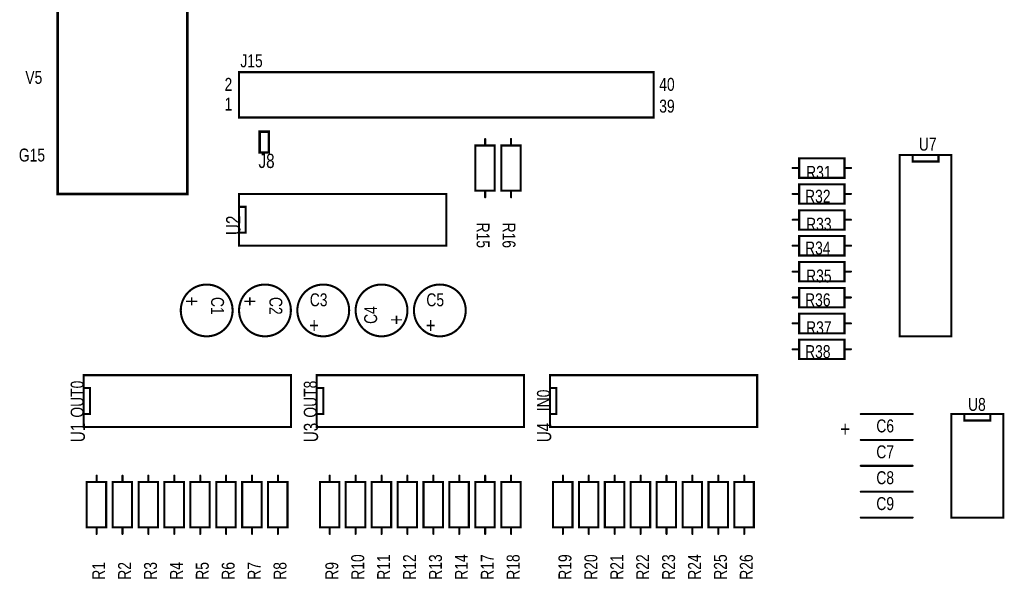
# Model space of a CAD drawing. Extents: x 0.22 to 7.34, y 0.24 to 4.63.
# Tile 1 of 4: x 0.25 to 4.05, y 0.24 to 2.39. Entities that reach past the tile are written whole.
import ezdxf

# ---------------------------------------------------------------- set-up
doc = ezdxf.new("R2010")
doc.units = 0

msp = doc.modelspace()

# ---------------------------------------------------------------- linework, layer by layer
at = {"layer": 'SST'}
for points, const_width in [([(0.896, 3.521), (0.896, 1.721), (0.396, 1.721), (0.396, 3.521), (0.896, 3.521)], 0.01), ([(1.096, 2.191), (1.096, 2.016), (2.696, 2.016), (2.696, 2.191), (1.096, 2.191)], 0.008), ([(1.176, 1.961), (1.211, 1.961), (1.211, 1.881), (1.176, 1.881), (1.176, 1.961)], 0.01), ([(2.008, 1.908), (2.083, 1.908), (2.083, 1.908), (2.083, 1.733), (2.008, 1.733), (2.008, 1.908)], 0.008), ([(2.108, 1.908), (2.183, 1.908), (2.183, 1.908), (2.183, 1.733), (2.108, 1.733), (2.108, 1.908)], 0.008), ([(3.433, 1.858), (3.433, 1.783), (3.433, 1.783), (3.258, 1.783), (3.258, 1.858), (3.433, 1.858)], 0.008), ([(3.258, 1.683), (3.258, 1.758), (3.258, 1.758), (3.433, 1.758), (3.433, 1.683), (3.258, 1.683)], 0.008), ([(1.896, 1.521), (1.096, 1.521), (1.096, 1.721), (1.896, 1.721), (1.896, 1.521)], 0.008), ([(3.433, 1.658), (3.433, 1.583), (3.433, 1.583), (3.258, 1.583), (3.258, 1.658), (3.433, 1.658)], 0.008), ([(3.258, 1.483), (3.258, 1.558), (3.258, 1.558), (3.433, 1.558), (3.433, 1.483), (3.258, 1.483)], 0.008), ([(3.433, 1.458), (3.433, 1.383), (3.433, 1.383), (3.258, 1.383), (3.258, 1.458), (3.433, 1.458)], 0.008), ([(3.258, 1.283), (3.258, 1.358), (3.258, 1.358), (3.433, 1.358), (3.433, 1.283), (3.258, 1.283)], 0.008), ([(3.433, 1.258), (3.433, 1.183), (3.433, 1.183), (3.258, 1.183), (3.258, 1.258), (3.433, 1.258)], 0.008), ([(3.258, 1.083), (3.258, 1.158), (3.258, 1.158), (3.433, 1.158), (3.433, 1.083), (3.258, 1.083)], 0.008), ([(1.296, 0.821), (0.496, 0.821), (0.496, 1.021), (1.296, 1.021), (1.296, 0.821)], 0.008), ([(2.196, 0.821), (1.396, 0.821), (1.396, 1.021), (2.196, 1.021), (2.196, 0.821)], 0.008), ([(3.096, 0.821), (2.296, 0.821), (2.296, 1.021), (3.096, 1.021), (3.096, 0.821)], 0.008), ([(4.046, 0.871), (3.846, 0.871), (3.846, 0.471), (4.046, 0.471), (4.046, 0.871)], 0.008), ([(0.583, 0.433), (0.508, 0.433), (0.508, 0.433), (0.508, 0.608), (0.583, 0.608), (0.583, 0.433)], 0.008), ([(0.683, 0.433), (0.608, 0.433), (0.608, 0.433), (0.608, 0.608), (0.683, 0.608), (0.683, 0.433)], 0.008), ([(0.783, 0.433), (0.708, 0.433), (0.708, 0.433), (0.708, 0.608), (0.783, 0.608), (0.783, 0.433)], 0.008), ([(0.883, 0.433), (0.808, 0.433), (0.808, 0.433), (0.808, 0.608), (0.883, 0.608), (0.883, 0.433)], 0.008), ([(0.983, 0.433), (0.908, 0.433), (0.908, 0.433), (0.908, 0.608), (0.983, 0.608), (0.983, 0.433)], 0.008), ([(1.083, 0.433), (1.008, 0.433), (1.008, 0.433), (1.008, 0.608), (1.083, 0.608), (1.083, 0.433)], 0.008), ([(1.183, 0.433), (1.108, 0.433), (1.108, 0.433), (1.108, 0.608), (1.183, 0.608), (1.183, 0.433)], 0.008), ([(1.283, 0.433), (1.208, 0.433), (1.208, 0.433), (1.208, 0.608), (1.283, 0.608), (1.283, 0.433)], 0.008), ([(1.483, 0.433), (1.408, 0.433), (1.408, 0.433), (1.408, 0.608), (1.483, 0.608), (1.483, 0.433)], 0.008), ([(1.583, 0.433), (1.508, 0.433), (1.508, 0.433), (1.508, 0.608), (1.583, 0.608), (1.583, 0.433)], 0.008), ([(1.683, 0.433), (1.608, 0.433), (1.608, 0.433), (1.608, 0.608), (1.683, 0.608), (1.683, 0.433)], 0.008), ([(1.783, 0.433), (1.708, 0.433), (1.708, 0.433), (1.708, 0.608), (1.783, 0.608), (1.783, 0.433)], 0.008), ([(1.883, 0.433), (1.808, 0.433), (1.808, 0.433), (1.808, 0.608), (1.883, 0.608), (1.883, 0.433)], 0.008), ([(1.983, 0.433), (1.908, 0.433), (1.908, 0.433), (1.908, 0.608), (1.983, 0.608), (1.983, 0.433)], 0.008), ([(2.083, 0.433), (2.008, 0.433), (2.008, 0.433), (2.008, 0.608), (2.083, 0.608), (2.083, 0.433)], 0.008), ([(2.183, 0.433), (2.108, 0.433), (2.108, 0.433), (2.108, 0.608), (2.183, 0.608), (2.183, 0.433)], 0.008), ([(2.383, 0.433), (2.308, 0.433), (2.308, 0.433), (2.308, 0.608), (2.383, 0.608), (2.383, 0.433)], 0.008), ([(2.483, 0.433), (2.408, 0.433), (2.408, 0.433), (2.408, 0.608), (2.483, 0.608), (2.483, 0.433)], 0.008), ([(2.583, 0.433), (2.508, 0.433), (2.508, 0.433), (2.508, 0.608), (2.583, 0.608), (2.583, 0.433)], 0.008), ([(2.683, 0.433), (2.608, 0.433), (2.608, 0.433), (2.608, 0.608), (2.683, 0.608), (2.683, 0.433)], 0.008), ([(2.783, 0.433), (2.708, 0.433), (2.708, 0.433), (2.708, 0.608), (2.783, 0.608), (2.783, 0.433)], 0.008), ([(2.883, 0.433), (2.808, 0.433), (2.808, 0.433), (2.808, 0.608), (2.883, 0.608), (2.883, 0.433)], 0.008), ([(2.983, 0.433), (2.908, 0.433), (2.908, 0.433), (2.908, 0.608), (2.983, 0.608), (2.983, 0.433)], 0.008), ([(3.083, 0.433), (3.008, 0.433), (3.008, 0.433), (3.008, 0.608), (3.083, 0.608), (3.083, 0.433)], 0.008)]:
    msp.add_lwpolyline(points, close=True, dxfattribs=dict(at, const_width=const_width))
for points, const_width in [([(1.094, 2.191, 1), (1.098, 2.191, 1)], 0.004), ([(1.094, 2.191, 1), (1.098, 2.191, 1)], 0.004), ([(2.694, 2.191, 1), (2.698, 2.191, 1)], 0.004), ([(1.094, 2.016, 1), (1.098, 2.016, 1)], 0.004), ([(2.694, 2.016, 1), (2.698, 2.016, 1)], 0.004), ([(1.1735, 1.961, 1), (1.1785, 1.961, 1)], 0.005), ([(1.1735, 1.961, 1), (1.1785, 1.961, 1)], 0.005), ([(1.2085, 1.961, 1), (1.2135, 1.961, 1)], 0.005), ([(2.006, 1.908, 1), (2.01, 1.908, 1)], 0.004), ([(2.006, 1.908, 1), (2.01, 1.908, 1)], 0.004), ([(2.044, 1.933, 1), (2.048, 1.933, 1)], 0.004), ([(2.044, 1.908, 1), (2.048, 1.908, 1)], 0.004), ([(2.081, 1.908, 1), (2.085, 1.908, 1)], 0.004), ([(2.081, 1.908, 1), (2.085, 1.908, 1)], 0.004), ([(2.106, 1.908, 1), (2.11, 1.908, 1)], 0.004), ([(2.106, 1.908, 1), (2.11, 1.908, 1)], 0.004), ([(2.144, 1.933, 1), (2.148, 1.933, 1)], 0.004), ([(2.144, 1.908, 1), (2.148, 1.908, 1)], 0.004), ([(2.181, 1.908, 1), (2.185, 1.908, 1)], 0.004), ([(2.181, 1.908, 1), (2.185, 1.908, 1)], 0.004), ([(1.1735, 1.881, 1), (1.1785, 1.881, 1)], 0.005), ([(1.2085, 1.881, 1), (1.2135, 1.881, 1)], 0.005), ([(3.644, 1.871, 1), (3.648, 1.871, 1)], 0.004), ([(3.694, 1.871, 1), (3.698, 1.871, 1)], 0.004), ([(3.794, 1.871, 1), (3.798, 1.871, 1)], 0.004), ([(3.794, 1.871, 1), (3.798, 1.871, 1)], 0.004), ([(3.844, 1.871, 1), (3.848, 1.871, 1)], 0.004), ([(3.231, 1.821, 1), (3.235, 1.821, 1)], 0.004), ([(3.256, 1.858, 1), (3.26, 1.858, 1)], 0.004), ([(3.256, 1.821, 1), (3.26, 1.821, 1)], 0.004), ([(3.431, 1.858, 1), (3.435, 1.858, 1)], 0.004), ([(3.431, 1.858, 1), (3.435, 1.858, 1)], 0.004), ([(3.431, 1.821, 1), (3.435, 1.821, 1)], 0.004), ([(3.456, 1.821, 1), (3.46, 1.821, 1)], 0.004), ([(3.694, 1.846, 1), (3.698, 1.846, 1)], 0.004), ([(3.794, 1.846, 1), (3.798, 1.846, 1)], 0.004), ([(3.794, 1.846, 1), (3.798, 1.846, 1)], 0.004), ([(3.256, 1.783, 1), (3.26, 1.783, 1)], 0.004), ([(3.431, 1.783, 1), (3.435, 1.783, 1)], 0.004), ([(3.431, 1.783, 1), (3.435, 1.783, 1)], 0.004), ([(3.256, 1.758, 1), (3.26, 1.758, 1)], 0.004), ([(3.256, 1.758, 1), (3.26, 1.758, 1)], 0.004), ([(3.431, 1.758, 1), (3.435, 1.758, 1)], 0.004), ([(0.3935, 1.721, 1), (0.3985, 1.721, 1)], 0.005), ([(0.8935, 1.721, 1), (0.8985, 1.721, 1)], 0.005), ([(1.094, 1.721, 1), (1.098, 1.721, 1)], 0.004), ([(1.894, 1.721, 1), (1.898, 1.721, 1)], 0.004), ([(2.006, 1.733, 1), (2.01, 1.733, 1)], 0.004), ([(2.044, 1.733, 1), (2.048, 1.733, 1)], 0.004), ([(2.044, 1.708, 1), (2.048, 1.708, 1)], 0.004), ([(2.081, 1.733, 1), (2.085, 1.733, 1)], 0.004), ([(2.106, 1.733, 1), (2.11, 1.733, 1)], 0.004), ([(2.144, 1.733, 1), (2.148, 1.733, 1)], 0.004), ([(2.144, 1.708, 1), (2.148, 1.708, 1)], 0.004), ([(2.181, 1.733, 1), (2.185, 1.733, 1)], 0.004), ([(3.231, 1.721, 1), (3.235, 1.721, 1)], 0.004), ([(3.256, 1.721, 1), (3.26, 1.721, 1)], 0.004), ([(3.431, 1.721, 1), (3.435, 1.721, 1)], 0.004), ([(3.456, 1.721, 1), (3.46, 1.721, 1)], 0.004), ([(1.094, 1.671, 1), (1.098, 1.671, 1)], 0.004), ([(1.119, 1.671, 1), (1.123, 1.671, 1)], 0.004), ([(3.256, 1.683, 1), (3.26, 1.683, 1)], 0.004), ([(3.256, 1.683, 1), (3.26, 1.683, 1)], 0.004), ([(3.431, 1.683, 1), (3.435, 1.683, 1)], 0.004), ([(3.256, 1.658, 1), (3.26, 1.658, 1)], 0.004), ([(3.431, 1.658, 1), (3.435, 1.658, 1)], 0.004), ([(3.431, 1.658, 1), (3.435, 1.658, 1)], 0.004), ([(3.231, 1.621, 1), (3.235, 1.621, 1)], 0.004), ([(3.256, 1.621, 1), (3.26, 1.621, 1)], 0.004), ([(3.431, 1.621, 1), (3.435, 1.621, 1)], 0.004), ([(3.456, 1.621, 1), (3.46, 1.621, 1)], 0.004), ([(1.094, 1.571, 1), (1.098, 1.571, 1)], 0.004), ([(1.119, 1.571, 1), (1.123, 1.571, 1)], 0.004), ([(3.256, 1.583, 1), (3.26, 1.583, 1)], 0.004), ([(3.256, 1.558, 1), (3.26, 1.558, 1)], 0.004), ([(3.256, 1.558, 1), (3.26, 1.558, 1)], 0.004), ([(3.431, 1.583, 1), (3.435, 1.583, 1)], 0.004), ([(3.431, 1.583, 1), (3.435, 1.583, 1)], 0.004), ([(3.431, 1.558, 1), (3.435, 1.558, 1)], 0.004), ([(1.094, 1.521, 1), (1.098, 1.521, 1)], 0.004), ([(1.894, 1.521, 1), (1.898, 1.521, 1)], 0.004), ([(1.894, 1.521, 1), (1.898, 1.521, 1)], 0.004), ([(3.231, 1.521, 1), (3.235, 1.521, 1)], 0.004), ([(3.256, 1.521, 1), (3.26, 1.521, 1)], 0.004), ([(3.431, 1.521, 1), (3.435, 1.521, 1)], 0.004), ([(3.456, 1.521, 1), (3.46, 1.521, 1)], 0.004), ([(3.256, 1.483, 1), (3.26, 1.483, 1)], 0.004), ([(3.256, 1.483, 1), (3.26, 1.483, 1)], 0.004), ([(3.431, 1.483, 1), (3.435, 1.483, 1)], 0.004), ([(3.256, 1.458, 1), (3.26, 1.458, 1)], 0.004), ([(3.431, 1.458, 1), (3.435, 1.458, 1)], 0.004), ([(3.431, 1.458, 1), (3.435, 1.458, 1)], 0.004), ([(3.231, 1.421, 1), (3.235, 1.421, 1)], 0.004), ([(3.256, 1.421, 1), (3.26, 1.421, 1)], 0.004), ([(3.431, 1.421, 1), (3.435, 1.421, 1)], 0.004), ([(3.456, 1.421, 1), (3.46, 1.421, 1)], 0.004), ([(0.971, 1.371, -0.414214), (1.071, 1.271, -0.414214), (0.971, 1.171, -0.414214), (0.871, 1.271, -0.414214), (0.971, 1.371)], 0.008), ([(0.969, 1.371, 1), (0.973, 1.371, 1)], 0.004), ([(0.969, 1.371, 1), (0.973, 1.371, 1)], 0.004), ([(1.196, 1.371, -0.414214), (1.296, 1.271, -0.414214), (1.196, 1.171, -0.414214), (1.096, 1.271, -0.414214), (1.196, 1.371)], 0.008), ([(1.194, 1.371, 1), (1.198, 1.371, 1)], 0.004), ([(1.194, 1.371, 1), (1.198, 1.371, 1)], 0.004), ([(1.321, 1.271, -0.414214), (1.421, 1.371, -0.414214), (1.521, 1.271, -0.414214), (1.421, 1.171, -0.414214), (1.321, 1.271)], 0.008), ([(1.419, 1.371, 1), (1.423, 1.371, 1)], 0.004), ([(1.646, 1.171, -0.414214), (1.546, 1.271, -0.414214), (1.646, 1.371, -0.414214), (1.746, 1.271, -0.414214), (1.646, 1.171)], 0.008), ([(1.644, 1.371, 1), (1.648, 1.371, 1)], 0.004), ([(1.771, 1.271, -0.414214), (1.871, 1.371, -0.414214), (1.971, 1.271, -0.414214), (1.871, 1.171, -0.414214), (1.771, 1.271)], 0.008), ([(1.869, 1.371, 1), (1.873, 1.371, 1)], 0.004), ([(3.256, 1.383, 1), (3.26, 1.383, 1)], 0.004), ([(3.431, 1.383, 1), (3.435, 1.383, 1)], 0.004), ([(3.431, 1.383, 1), (3.435, 1.383, 1)], 0.004), ([(3.256, 1.358, 1), (3.26, 1.358, 1)], 0.004), ([(3.256, 1.358, 1), (3.26, 1.358, 1)], 0.004), ([(3.431, 1.358, 1), (3.435, 1.358, 1)], 0.004), ([(3.231, 1.321, 1), (3.235, 1.321, 1)], 0.004), ([(3.256, 1.321, 1), (3.26, 1.321, 1)], 0.004), ([(3.431, 1.321, 1), (3.435, 1.321, 1)], 0.004), ([(3.456, 1.321, 1), (3.46, 1.321, 1)], 0.004), ([(0.869, 1.271, 1), (0.873, 1.271, 1)], 0.004), ([(1.069, 1.271, 1), (1.073, 1.271, 1)], 0.004), ([(1.094, 1.271, 1), (1.098, 1.271, 1)], 0.004), ([(1.294, 1.271, 1), (1.298, 1.271, 1)], 0.004), ([(1.319, 1.271, 1), (1.323, 1.271, 1)], 0.004), ([(1.319, 1.271, 1), (1.323, 1.271, 1)], 0.004), ([(1.519, 1.271, 1), (1.523, 1.271, 1)], 0.004), ([(1.544, 1.271, 1), (1.548, 1.271, 1)], 0.004), ([(1.744, 1.271, 1), (1.748, 1.271, 1)], 0.004), ([(1.769, 1.271, 1), (1.773, 1.271, 1)], 0.004), ([(1.769, 1.271, 1), (1.773, 1.271, 1)], 0.004), ([(1.969, 1.271, 1), (1.973, 1.271, 1)], 0.004), ([(3.256, 1.283, 1), (3.26, 1.283, 1)], 0.004), ([(3.256, 1.283, 1), (3.26, 1.283, 1)], 0.004), ([(3.256, 1.258, 1), (3.26, 1.258, 1)], 0.004), ([(3.431, 1.283, 1), (3.435, 1.283, 1)], 0.004), ([(3.431, 1.258, 1), (3.435, 1.258, 1)], 0.004), ([(3.431, 1.258, 1), (3.435, 1.258, 1)], 0.004), ([(3.231, 1.221, 1), (3.235, 1.221, 1)], 0.004), ([(3.256, 1.221, 1), (3.26, 1.221, 1)], 0.004), ([(3.431, 1.221, 1), (3.435, 1.221, 1)], 0.004), ([(3.456, 1.221, 1), (3.46, 1.221, 1)], 0.004), ([(3.256, 1.183, 1), (3.26, 1.183, 1)], 0.004), ([(3.431, 1.183, 1), (3.435, 1.183, 1)], 0.004), ([(3.431, 1.183, 1), (3.435, 1.183, 1)], 0.004), ([(0.969, 1.171, 1), (0.973, 1.171, 1)], 0.004), ([(1.194, 1.171, 1), (1.198, 1.171, 1)], 0.004), ([(1.419, 1.171, 1), (1.423, 1.171, 1)], 0.004), ([(1.644, 1.171, 1), (1.648, 1.171, 1)], 0.004), ([(1.644, 1.171, 1), (1.648, 1.171, 1)], 0.004), ([(1.869, 1.171, 1), (1.873, 1.171, 1)], 0.004), ([(3.256, 1.158, 1), (3.26, 1.158, 1)], 0.004), ([(3.256, 1.158, 1), (3.26, 1.158, 1)], 0.004), ([(3.431, 1.158, 1), (3.435, 1.158, 1)], 0.004), ([(3.644, 1.171, 1), (3.648, 1.171, 1)], 0.004), ([(3.844, 1.171, 1), (3.848, 1.171, 1)], 0.004), ([(3.231, 1.121, 1), (3.235, 1.121, 1)], 0.004), ([(3.256, 1.121, 1), (3.26, 1.121, 1)], 0.004), ([(3.431, 1.121, 1), (3.435, 1.121, 1)], 0.004), ([(3.456, 1.121, 1), (3.46, 1.121, 1)], 0.004), ([(3.256, 1.083, 1), (3.26, 1.083, 1)], 0.004), ([(3.256, 1.083, 1), (3.26, 1.083, 1)], 0.004), ([(3.431, 1.083, 1), (3.435, 1.083, 1)], 0.004), ([(0.494, 1.021, 1), (0.498, 1.021, 1)], 0.004), ([(1.294, 1.021, 1), (1.298, 1.021, 1)], 0.004), ([(1.394, 1.021, 1), (1.398, 1.021, 1)], 0.004), ([(2.194, 1.021, 1), (2.198, 1.021, 1)], 0.004), ([(2.294, 1.021, 1), (2.298, 1.021, 1)], 0.004), ([(3.094, 1.021, 1), (3.098, 1.021, 1)], 0.004), ([(0.494, 0.971, 1), (0.498, 0.971, 1)], 0.004), ([(0.519, 0.971, 1), (0.523, 0.971, 1)], 0.004), ([(1.394, 0.971, 1), (1.398, 0.971, 1)], 0.004), ([(1.419, 0.971, 1), (1.423, 0.971, 1)], 0.004), ([(2.294, 0.971, 1), (2.298, 0.971, 1)], 0.004), ([(2.319, 0.971, 1), (2.323, 0.971, 1)], 0.004), ([(0.494, 0.871, 1), (0.498, 0.871, 1)], 0.004), ([(0.519, 0.871, 1), (0.523, 0.871, 1)], 0.004), ([(1.394, 0.871, 1), (1.398, 0.871, 1)], 0.004), ([(1.419, 0.871, 1), (1.423, 0.871, 1)], 0.004), ([(2.294, 0.871, 1), (2.298, 0.871, 1)], 0.004), ([(2.319, 0.871, 1), (2.323, 0.871, 1)], 0.004), ([(3.494, 0.871, 1), (3.498, 0.871, 1)], 0.004), ([(3.694, 0.871, 1), (3.698, 0.871, 1)], 0.004), ([(3.844, 0.871, 1), (3.848, 0.871, 1)], 0.004), ([(3.894, 0.871, 1), (3.898, 0.871, 1)], 0.004), ([(3.994, 0.871, 1), (3.998, 0.871, 1)], 0.004), ([(4.044, 0.871, 1), (4.048, 0.871, 1)], 0.004), ([(4.044, 0.871, 1), (4.048, 0.871, 1)], 0.004), ([(3.894, 0.846, 1), (3.898, 0.846, 1)], 0.004), ([(3.994, 0.846, 1), (3.998, 0.846, 1)], 0.004), ([(0.494, 0.821, 1), (0.498, 0.821, 1)], 0.004), ([(1.294, 0.821, 1), (1.298, 0.821, 1)], 0.004), ([(1.294, 0.821, 1), (1.298, 0.821, 1)], 0.004), ([(1.394, 0.821, 1), (1.398, 0.821, 1)], 0.004), ([(2.194, 0.821, 1), (2.198, 0.821, 1)], 0.004), ([(2.194, 0.821, 1), (2.198, 0.821, 1)], 0.004), ([(2.294, 0.821, 1), (2.298, 0.821, 1)], 0.004), ([(3.094, 0.821, 1), (3.098, 0.821, 1)], 0.004), ([(3.094, 0.821, 1), (3.098, 0.821, 1)], 0.004), ([(3.494, 0.771, 1), (3.498, 0.771, 1)], 0.004), ([(3.494, 0.771, 1), (3.498, 0.771, 1)], 0.004), ([(3.694, 0.771, 1), (3.698, 0.771, 1)], 0.004), ([(3.694, 0.771, 1), (3.698, 0.771, 1)], 0.004), ([(3.494, 0.671, 1), (3.498, 0.671, 1)], 0.004), ([(3.494, 0.671, 1), (3.498, 0.671, 1)], 0.004), ([(3.694, 0.671, 1), (3.698, 0.671, 1)], 0.004), ([(3.694, 0.671, 1), (3.698, 0.671, 1)], 0.004), ([(0.506, 0.608, 1), (0.51, 0.608, 1)], 0.004), ([(0.544, 0.633, 1), (0.548, 0.633, 1)], 0.004), ([(0.544, 0.608, 1), (0.548, 0.608, 1)], 0.004), ([(0.581, 0.608, 1), (0.585, 0.608, 1)], 0.004), ([(0.606, 0.608, 1), (0.61, 0.608, 1)], 0.004), ([(0.644, 0.633, 1), (0.648, 0.633, 1)], 0.004), ([(0.644, 0.608, 1), (0.648, 0.608, 1)], 0.004), ([(0.681, 0.608, 1), (0.685, 0.608, 1)], 0.004), ([(0.706, 0.608, 1), (0.71, 0.608, 1)], 0.004), ([(0.744, 0.633, 1), (0.748, 0.633, 1)], 0.004), ([(0.744, 0.608, 1), (0.748, 0.608, 1)], 0.004), ([(0.781, 0.608, 1), (0.785, 0.608, 1)], 0.004), ([(0.806, 0.608, 1), (0.81, 0.608, 1)], 0.004), ([(0.844, 0.633, 1), (0.848, 0.633, 1)], 0.004), ([(0.844, 0.608, 1), (0.848, 0.608, 1)], 0.004), ([(0.881, 0.608, 1), (0.885, 0.608, 1)], 0.004), ([(0.906, 0.608, 1), (0.91, 0.608, 1)], 0.004), ([(0.944, 0.633, 1), (0.948, 0.633, 1)], 0.004), ([(0.944, 0.608, 1), (0.948, 0.608, 1)], 0.004), ([(0.981, 0.608, 1), (0.985, 0.608, 1)], 0.004), ([(1.006, 0.608, 1), (1.01, 0.608, 1)], 0.004), ([(1.044, 0.633, 1), (1.048, 0.633, 1)], 0.004), ([(1.044, 0.608, 1), (1.048, 0.608, 1)], 0.004), ([(1.081, 0.608, 1), (1.085, 0.608, 1)], 0.004), ([(1.106, 0.608, 1), (1.11, 0.608, 1)], 0.004), ([(1.144, 0.633, 1), (1.148, 0.633, 1)], 0.004), ([(1.144, 0.608, 1), (1.148, 0.608, 1)], 0.004), ([(1.181, 0.608, 1), (1.185, 0.608, 1)], 0.004), ([(1.206, 0.608, 1), (1.21, 0.608, 1)], 0.004), ([(1.244, 0.633, 1), (1.248, 0.633, 1)], 0.004), ([(1.244, 0.608, 1), (1.248, 0.608, 1)], 0.004), ([(1.281, 0.608, 1), (1.285, 0.608, 1)], 0.004), ([(1.406, 0.608, 1), (1.41, 0.608, 1)], 0.004), ([(1.444, 0.633, 1), (1.448, 0.633, 1)], 0.004), ([(1.444, 0.608, 1), (1.448, 0.608, 1)], 0.004), ([(1.481, 0.608, 1), (1.485, 0.608, 1)], 0.004), ([(1.506, 0.608, 1), (1.51, 0.608, 1)], 0.004), ([(1.544, 0.633, 1), (1.548, 0.633, 1)], 0.004), ([(1.544, 0.608, 1), (1.548, 0.608, 1)], 0.004), ([(1.581, 0.608, 1), (1.585, 0.608, 1)], 0.004), ([(1.606, 0.608, 1), (1.61, 0.608, 1)], 0.004), ([(1.644, 0.633, 1), (1.648, 0.633, 1)], 0.004), ([(1.644, 0.608, 1), (1.648, 0.608, 1)], 0.004), ([(1.681, 0.608, 1), (1.685, 0.608, 1)], 0.004), ([(1.706, 0.608, 1), (1.71, 0.608, 1)], 0.004), ([(1.744, 0.633, 1), (1.748, 0.633, 1)], 0.004), ([(1.744, 0.608, 1), (1.748, 0.608, 1)], 0.004), ([(1.781, 0.608, 1), (1.785, 0.608, 1)], 0.004), ([(1.806, 0.608, 1), (1.81, 0.608, 1)], 0.004), ([(1.844, 0.633, 1), (1.848, 0.633, 1)], 0.004), ([(1.844, 0.608, 1), (1.848, 0.608, 1)], 0.004), ([(1.881, 0.608, 1), (1.885, 0.608, 1)], 0.004), ([(1.906, 0.608, 1), (1.91, 0.608, 1)], 0.004), ([(1.944, 0.633, 1), (1.948, 0.633, 1)], 0.004), ([(1.944, 0.608, 1), (1.948, 0.608, 1)], 0.004), ([(1.981, 0.608, 1), (1.985, 0.608, 1)], 0.004), ([(2.006, 0.608, 1), (2.01, 0.608, 1)], 0.004), ([(2.044, 0.633, 1), (2.048, 0.633, 1)], 0.004), ([(2.044, 0.608, 1), (2.048, 0.608, 1)], 0.004), ([(2.081, 0.608, 1), (2.085, 0.608, 1)], 0.004), ([(2.106, 0.608, 1), (2.11, 0.608, 1)], 0.004), ([(2.144, 0.633, 1), (2.148, 0.633, 1)], 0.004), ([(2.144, 0.608, 1), (2.148, 0.608, 1)], 0.004), ([(2.181, 0.608, 1), (2.185, 0.608, 1)], 0.004), ([(2.306, 0.608, 1), (2.31, 0.608, 1)], 0.004), ([(2.344, 0.633, 1), (2.348, 0.633, 1)], 0.004), ([(2.344, 0.608, 1), (2.348, 0.608, 1)], 0.004), ([(2.381, 0.608, 1), (2.385, 0.608, 1)], 0.004), ([(2.406, 0.608, 1), (2.41, 0.608, 1)], 0.004), ([(2.444, 0.633, 1), (2.448, 0.633, 1)], 0.004), ([(2.444, 0.608, 1), (2.448, 0.608, 1)], 0.004), ([(2.481, 0.608, 1), (2.485, 0.608, 1)], 0.004), ([(2.506, 0.608, 1), (2.51, 0.608, 1)], 0.004), ([(2.544, 0.633, 1), (2.548, 0.633, 1)], 0.004), ([(2.544, 0.608, 1), (2.548, 0.608, 1)], 0.004), ([(2.581, 0.608, 1), (2.585, 0.608, 1)], 0.004), ([(2.606, 0.608, 1), (2.61, 0.608, 1)], 0.004), ([(2.644, 0.633, 1), (2.648, 0.633, 1)], 0.004), ([(2.644, 0.608, 1), (2.648, 0.608, 1)], 0.004), ([(2.681, 0.608, 1), (2.685, 0.608, 1)], 0.004), ([(2.706, 0.608, 1), (2.71, 0.608, 1)], 0.004), ([(2.744, 0.633, 1), (2.748, 0.633, 1)], 0.004), ([(2.744, 0.608, 1), (2.748, 0.608, 1)], 0.004), ([(2.781, 0.608, 1), (2.785, 0.608, 1)], 0.004), ([(2.806, 0.608, 1), (2.81, 0.608, 1)], 0.004), ([(2.844, 0.633, 1), (2.848, 0.633, 1)], 0.004), ([(2.844, 0.608, 1), (2.848, 0.608, 1)], 0.004), ([(2.881, 0.608, 1), (2.885, 0.608, 1)], 0.004), ([(2.906, 0.608, 1), (2.91, 0.608, 1)], 0.004), ([(2.944, 0.633, 1), (2.948, 0.633, 1)], 0.004), ([(2.944, 0.608, 1), (2.948, 0.608, 1)], 0.004), ([(2.981, 0.608, 1), (2.985, 0.608, 1)], 0.004), ([(3.006, 0.608, 1), (3.01, 0.608, 1)], 0.004), ([(3.044, 0.633, 1), (3.048, 0.633, 1)], 0.004), ([(3.044, 0.608, 1), (3.048, 0.608, 1)], 0.004), ([(3.081, 0.608, 1), (3.085, 0.608, 1)], 0.004), ([(3.494, 0.571, 1), (3.498, 0.571, 1)], 0.004), ([(3.494, 0.571, 1), (3.498, 0.571, 1)], 0.004), ([(3.694, 0.571, 1), (3.698, 0.571, 1)], 0.004), ([(3.694, 0.571, 1), (3.698, 0.571, 1)], 0.004), ([(3.494, 0.471, 1), (3.498, 0.471, 1)], 0.004), ([(3.694, 0.471, 1), (3.698, 0.471, 1)], 0.004), ([(3.844, 0.471, 1), (3.848, 0.471, 1)], 0.004), ([(4.044, 0.471, 1), (4.048, 0.471, 1)], 0.004), ([(0.506, 0.433, 1), (0.51, 0.433, 1)], 0.004), ([(0.506, 0.433, 1), (0.51, 0.433, 1)], 0.004), ([(0.544, 0.433, 1), (0.548, 0.433, 1)], 0.004), ([(0.581, 0.433, 1), (0.585, 0.433, 1)], 0.004), ([(0.581, 0.433, 1), (0.585, 0.433, 1)], 0.004), ([(0.606, 0.433, 1), (0.61, 0.433, 1)], 0.004), ([(0.606, 0.433, 1), (0.61, 0.433, 1)], 0.004), ([(0.644, 0.433, 1), (0.648, 0.433, 1)], 0.004), ([(0.681, 0.433, 1), (0.685, 0.433, 1)], 0.004), ([(0.681, 0.433, 1), (0.685, 0.433, 1)], 0.004), ([(0.706, 0.433, 1), (0.71, 0.433, 1)], 0.004), ([(0.706, 0.433, 1), (0.71, 0.433, 1)], 0.004), ([(0.744, 0.433, 1), (0.748, 0.433, 1)], 0.004), ([(0.781, 0.433, 1), (0.785, 0.433, 1)], 0.004), ([(0.781, 0.433, 1), (0.785, 0.433, 1)], 0.004), ([(0.806, 0.433, 1), (0.81, 0.433, 1)], 0.004), ([(0.806, 0.433, 1), (0.81, 0.433, 1)], 0.004), ([(0.844, 0.433, 1), (0.848, 0.433, 1)], 0.004), ([(0.881, 0.433, 1), (0.885, 0.433, 1)], 0.004), ([(0.881, 0.433, 1), (0.885, 0.433, 1)], 0.004), ([(0.906, 0.433, 1), (0.91, 0.433, 1)], 0.004), ([(0.906, 0.433, 1), (0.91, 0.433, 1)], 0.004), ([(0.944, 0.433, 1), (0.948, 0.433, 1)], 0.004), ([(0.981, 0.433, 1), (0.985, 0.433, 1)], 0.004), ([(0.981, 0.433, 1), (0.985, 0.433, 1)], 0.004), ([(1.006, 0.433, 1), (1.01, 0.433, 1)], 0.004), ([(1.006, 0.433, 1), (1.01, 0.433, 1)], 0.004), ([(1.044, 0.433, 1), (1.048, 0.433, 1)], 0.004), ([(1.081, 0.433, 1), (1.085, 0.433, 1)], 0.004), ([(1.081, 0.433, 1), (1.085, 0.433, 1)], 0.004), ([(1.106, 0.433, 1), (1.11, 0.433, 1)], 0.004), ([(1.106, 0.433, 1), (1.11, 0.433, 1)], 0.004), ([(1.144, 0.433, 1), (1.148, 0.433, 1)], 0.004), ([(1.181, 0.433, 1), (1.185, 0.433, 1)], 0.004), ([(1.181, 0.433, 1), (1.185, 0.433, 1)], 0.004), ([(1.206, 0.433, 1), (1.21, 0.433, 1)], 0.004), ([(1.206, 0.433, 1), (1.21, 0.433, 1)], 0.004), ([(1.244, 0.433, 1), (1.248, 0.433, 1)], 0.004), ([(1.281, 0.433, 1), (1.285, 0.433, 1)], 0.004), ([(1.281, 0.433, 1), (1.285, 0.433, 1)], 0.004), ([(1.406, 0.433, 1), (1.41, 0.433, 1)], 0.004), ([(1.406, 0.433, 1), (1.41, 0.433, 1)], 0.004), ([(1.444, 0.433, 1), (1.448, 0.433, 1)], 0.004), ([(1.481, 0.433, 1), (1.485, 0.433, 1)], 0.004), ([(1.481, 0.433, 1), (1.485, 0.433, 1)], 0.004), ([(1.506, 0.433, 1), (1.51, 0.433, 1)], 0.004), ([(1.506, 0.433, 1), (1.51, 0.433, 1)], 0.004), ([(1.544, 0.433, 1), (1.548, 0.433, 1)], 0.004), ([(1.581, 0.433, 1), (1.585, 0.433, 1)], 0.004), ([(1.581, 0.433, 1), (1.585, 0.433, 1)], 0.004), ([(1.606, 0.433, 1), (1.61, 0.433, 1)], 0.004), ([(1.606, 0.433, 1), (1.61, 0.433, 1)], 0.004), ([(1.644, 0.433, 1), (1.648, 0.433, 1)], 0.004), ([(1.681, 0.433, 1), (1.685, 0.433, 1)], 0.004), ([(1.681, 0.433, 1), (1.685, 0.433, 1)], 0.004), ([(1.706, 0.433, 1), (1.71, 0.433, 1)], 0.004), ([(1.706, 0.433, 1), (1.71, 0.433, 1)], 0.004), ([(1.744, 0.433, 1), (1.748, 0.433, 1)], 0.004), ([(1.781, 0.433, 1), (1.785, 0.433, 1)], 0.004), ([(1.781, 0.433, 1), (1.785, 0.433, 1)], 0.004), ([(1.806, 0.433, 1), (1.81, 0.433, 1)], 0.004), ([(1.806, 0.433, 1), (1.81, 0.433, 1)], 0.004), ([(1.844, 0.433, 1), (1.848, 0.433, 1)], 0.004), ([(1.881, 0.433, 1), (1.885, 0.433, 1)], 0.004), ([(1.881, 0.433, 1), (1.885, 0.433, 1)], 0.004), ([(1.906, 0.433, 1), (1.91, 0.433, 1)], 0.004), ([(1.906, 0.433, 1), (1.91, 0.433, 1)], 0.004), ([(1.944, 0.433, 1), (1.948, 0.433, 1)], 0.004), ([(1.981, 0.433, 1), (1.985, 0.433, 1)], 0.004), ([(1.981, 0.433, 1), (1.985, 0.433, 1)], 0.004), ([(2.006, 0.433, 1), (2.01, 0.433, 1)], 0.004), ([(2.006, 0.433, 1), (2.01, 0.433, 1)], 0.004), ([(2.044, 0.433, 1), (2.048, 0.433, 1)], 0.004), ([(2.081, 0.433, 1), (2.085, 0.433, 1)], 0.004), ([(2.081, 0.433, 1), (2.085, 0.433, 1)], 0.004), ([(2.106, 0.433, 1), (2.11, 0.433, 1)], 0.004), ([(2.106, 0.433, 1), (2.11, 0.433, 1)], 0.004), ([(2.144, 0.433, 1), (2.148, 0.433, 1)], 0.004), ([(2.181, 0.433, 1), (2.185, 0.433, 1)], 0.004), ([(2.181, 0.433, 1), (2.185, 0.433, 1)], 0.004), ([(2.306, 0.433, 1), (2.31, 0.433, 1)], 0.004), ([(2.306, 0.433, 1), (2.31, 0.433, 1)], 0.004), ([(2.344, 0.433, 1), (2.348, 0.433, 1)], 0.004), ([(2.381, 0.433, 1), (2.385, 0.433, 1)], 0.004), ([(2.381, 0.433, 1), (2.385, 0.433, 1)], 0.004), ([(2.406, 0.433, 1), (2.41, 0.433, 1)], 0.004), ([(2.406, 0.433, 1), (2.41, 0.433, 1)], 0.004), ([(2.444, 0.433, 1), (2.448, 0.433, 1)], 0.004), ([(2.481, 0.433, 1), (2.485, 0.433, 1)], 0.004), ([(2.481, 0.433, 1), (2.485, 0.433, 1)], 0.004), ([(2.506, 0.433, 1), (2.51, 0.433, 1)], 0.004), ([(2.506, 0.433, 1), (2.51, 0.433, 1)], 0.004), ([(2.544, 0.433, 1), (2.548, 0.433, 1)], 0.004), ([(2.581, 0.433, 1), (2.585, 0.433, 1)], 0.004), ([(2.581, 0.433, 1), (2.585, 0.433, 1)], 0.004), ([(2.606, 0.433, 1), (2.61, 0.433, 1)], 0.004), ([(2.606, 0.433, 1), (2.61, 0.433, 1)], 0.004), ([(2.644, 0.433, 1), (2.648, 0.433, 1)], 0.004), ([(2.681, 0.433, 1), (2.685, 0.433, 1)], 0.004), ([(2.681, 0.433, 1), (2.685, 0.433, 1)], 0.004), ([(2.706, 0.433, 1), (2.71, 0.433, 1)], 0.004), ([(2.706, 0.433, 1), (2.71, 0.433, 1)], 0.004), ([(2.744, 0.433, 1), (2.748, 0.433, 1)], 0.004), ([(2.781, 0.433, 1), (2.785, 0.433, 1)], 0.004), ([(2.781, 0.433, 1), (2.785, 0.433, 1)], 0.004), ([(2.806, 0.433, 1), (2.81, 0.433, 1)], 0.004), ([(2.806, 0.433, 1), (2.81, 0.433, 1)], 0.004), ([(2.844, 0.433, 1), (2.848, 0.433, 1)], 0.004), ([(2.881, 0.433, 1), (2.885, 0.433, 1)], 0.004), ([(2.881, 0.433, 1), (2.885, 0.433, 1)], 0.004), ([(2.906, 0.433, 1), (2.91, 0.433, 1)], 0.004), ([(2.906, 0.433, 1), (2.91, 0.433, 1)], 0.004), ([(2.944, 0.433, 1), (2.948, 0.433, 1)], 0.004), ([(2.981, 0.433, 1), (2.985, 0.433, 1)], 0.004), ([(2.981, 0.433, 1), (2.985, 0.433, 1)], 0.004), ([(3.006, 0.433, 1), (3.01, 0.433, 1)], 0.004), ([(3.006, 0.433, 1), (3.01, 0.433, 1)], 0.004), ([(3.044, 0.433, 1), (3.048, 0.433, 1)], 0.004), ([(3.081, 0.433, 1), (3.085, 0.433, 1)], 0.004), ([(3.081, 0.433, 1), (3.085, 0.433, 1)], 0.004), ([(0.544, 0.408, 1), (0.548, 0.408, 1)], 0.004), ([(0.644, 0.408, 1), (0.648, 0.408, 1)], 0.004), ([(0.744, 0.408, 1), (0.748, 0.408, 1)], 0.004), ([(0.844, 0.408, 1), (0.848, 0.408, 1)], 0.004), ([(0.944, 0.408, 1), (0.948, 0.408, 1)], 0.004), ([(1.044, 0.408, 1), (1.048, 0.408, 1)], 0.004), ([(1.144, 0.408, 1), (1.148, 0.408, 1)], 0.004), ([(1.244, 0.408, 1), (1.248, 0.408, 1)], 0.004), ([(1.444, 0.408, 1), (1.448, 0.408, 1)], 0.004), ([(1.544, 0.408, 1), (1.548, 0.408, 1)], 0.004), ([(1.644, 0.408, 1), (1.648, 0.408, 1)], 0.004), ([(1.744, 0.408, 1), (1.748, 0.408, 1)], 0.004), ([(1.844, 0.408, 1), (1.848, 0.408, 1)], 0.004), ([(1.944, 0.408, 1), (1.948, 0.408, 1)], 0.004), ([(2.044, 0.408, 1), (2.048, 0.408, 1)], 0.004), ([(2.144, 0.408, 1), (2.148, 0.408, 1)], 0.004), ([(2.344, 0.408, 1), (2.348, 0.408, 1)], 0.004), ([(2.444, 0.408, 1), (2.448, 0.408, 1)], 0.004), ([(2.544, 0.408, 1), (2.548, 0.408, 1)], 0.004), ([(2.644, 0.408, 1), (2.648, 0.408, 1)], 0.004), ([(2.744, 0.408, 1), (2.748, 0.408, 1)], 0.004), ([(2.844, 0.408, 1), (2.848, 0.408, 1)], 0.004), ([(2.944, 0.408, 1), (2.948, 0.408, 1)], 0.004), ([(3.044, 0.408, 1), (3.048, 0.408, 1)], 0.004)]:
    msp.add_lwpolyline(points, format="xyb", close=True, dxfattribs=dict(at, const_width=const_width))
at = {"layer": 'SST', "const_width": 0.008}
for points in [[(2.046, 1.908), (2.046, 1.933)], [(2.146, 1.908), (2.146, 1.933)], [(3.696, 1.871), (3.696, 1.846), (3.796, 1.846), (3.796, 1.846), (3.796, 1.871), (3.646, 1.871), (3.646, 1.171), (3.846, 1.171), (3.846, 1.871), (3.796, 1.871)], [(3.258, 1.821), (3.233, 1.821)], [(3.433, 1.821), (3.458, 1.821)], [(2.046, 1.733), (2.046, 1.708)], [(2.146, 1.733), (2.146, 1.708)], [(3.258, 1.721), (3.233, 1.721)], [(3.433, 1.721), (3.458, 1.721)], [(1.096, 1.571), (1.121, 1.571), (1.121, 1.671), (1.096, 1.671)], [(3.258, 1.621), (3.233, 1.621)], [(3.433, 1.621), (3.458, 1.621)], [(3.258, 1.521), (3.233, 1.521)], [(3.433, 1.521), (3.458, 1.521)], [(3.258, 1.421), (3.233, 1.421)], [(3.433, 1.421), (3.458, 1.421)], [(3.258, 1.321), (3.233, 1.321)], [(3.433, 1.321), (3.458, 1.321)], [(3.258, 1.221), (3.233, 1.221)], [(3.433, 1.221), (3.458, 1.221)], [(3.258, 1.121), (3.233, 1.121)], [(3.433, 1.121), (3.458, 1.121)], [(0.496, 0.871), (0.521, 0.871), (0.521, 0.971), (0.496, 0.971)], [(1.396, 0.871), (1.421, 0.871), (1.421, 0.971), (1.396, 0.971)], [(2.296, 0.871), (2.321, 0.871), (2.321, 0.971), (2.296, 0.971)], [(3.496, 0.871), (3.696, 0.871)], [(3.896, 0.871), (3.896, 0.846), (3.996, 0.846), (3.996, 0.871)], [(3.696, 0.771), (3.496, 0.771)], [(3.496, 0.771), (3.696, 0.771)], [(3.696, 0.671), (3.496, 0.671)], [(3.496, 0.671), (3.696, 0.671)], [(0.546, 0.608), (0.546, 0.633)], [(0.646, 0.608), (0.646, 0.633)], [(0.746, 0.608), (0.746, 0.633)], [(0.846, 0.608), (0.846, 0.633)], [(0.946, 0.608), (0.946, 0.633)], [(1.046, 0.608), (1.046, 0.633)], [(1.146, 0.608), (1.146, 0.633)], [(1.246, 0.608), (1.246, 0.633)], [(1.446, 0.608), (1.446, 0.633)], [(1.546, 0.608), (1.546, 0.633)], [(1.646, 0.608), (1.646, 0.633)], [(1.746, 0.608), (1.746, 0.633)], [(1.846, 0.608), (1.846, 0.633)], [(1.946, 0.608), (1.946, 0.633)], [(2.046, 0.608), (2.046, 0.633)], [(2.146, 0.608), (2.146, 0.633)], [(2.346, 0.608), (2.346, 0.633)], [(2.446, 0.608), (2.446, 0.633)], [(2.546, 0.608), (2.546, 0.633)], [(2.646, 0.608), (2.646, 0.633)], [(2.746, 0.608), (2.746, 0.633)], [(2.846, 0.608), (2.846, 0.633)], [(2.946, 0.608), (2.946, 0.633)], [(3.046, 0.608), (3.046, 0.633)], [(3.696, 0.571), (3.496, 0.571)], [(3.496, 0.571), (3.696, 0.571)], [(3.696, 0.471), (3.496, 0.471)], [(0.546, 0.433), (0.546, 0.408)], [(0.646, 0.433), (0.646, 0.408)], [(0.746, 0.433), (0.746, 0.408)], [(0.846, 0.433), (0.846, 0.408)], [(0.946, 0.433), (0.946, 0.408)], [(1.046, 0.433), (1.046, 0.408)], [(1.146, 0.433), (1.146, 0.408)], [(1.246, 0.433), (1.246, 0.408)], [(1.446, 0.433), (1.446, 0.408)], [(1.546, 0.433), (1.546, 0.408)], [(1.646, 0.433), (1.646, 0.408)], [(1.746, 0.433), (1.746, 0.408)], [(1.846, 0.433), (1.846, 0.408)], [(1.946, 0.433), (1.946, 0.408)], [(2.046, 0.433), (2.046, 0.408)], [(2.146, 0.433), (2.146, 0.408)], [(2.346, 0.433), (2.346, 0.408)], [(2.446, 0.433), (2.446, 0.408)], [(2.546, 0.433), (2.546, 0.408)], [(2.646, 0.433), (2.646, 0.408)], [(2.746, 0.433), (2.746, 0.408)], [(2.846, 0.433), (2.846, 0.408)], [(2.946, 0.433), (2.946, 0.408)], [(3.046, 0.433), (3.046, 0.408)]]:
    msp.add_lwpolyline(points, dxfattribs=at)

# ---------------------------------------------------------------- texts
at = {"layer": 'SST', "width": 0.8}
for s, height, p in [('J15', 0.05, (1.101, 2.21)), ('V5', 0.05, (0.271, 2.146)), ('2', 0.05, (1.04, 2.119)), ('40', 0.05, (2.718, 2.119)), ('1', 0.05, (1.04, 2.043)), ('39', 0.05, (2.718, 2.035)), ('G15', 0.05, (0.246, 1.846)), ('J8', 0.055, (1.171, 1.821)), ('R32', 0.05, (3.281, 1.687)), ('R34', 0.05, (3.281, 1.487)), ('C3', 0.05, (1.369, 1.287)), ('C5', 0.05, (1.819, 1.287)), ('R36', 0.05, (3.281, 1.287)), ('+', 0.06, (1.367, 1.184)), ('+', 0.06, (1.817, 1.184)), ('R38', 0.05, (3.281, 1.087)), ('C6', 0.05, (3.556, 0.8)), ('+', 0.06, (3.417, 0.784)), ('C7', 0.05, (3.556, 0.7)), ('C8', 0.05, (3.556, 0.6)), ('C9', 0.05, (3.556, 0.5))]:
    msp.add_text(s, height=height, dxfattribs=at).set_placement(p)
for s, height, rotation, p in [('U7', 0.05, 360, (3.72, 1.888)), ('R31', 0.05, 360, (3.285, 1.779)), ('U2', 0.055, 90, (1.101, 1.562)), ('R15', 0.05, 270, (2.013, 1.61)), ('R16', 0.05, 270, (2.113, 1.61)), ('R33', 0.05, 360, (3.285, 1.579)), ('R35', 0.05, 360, (3.285, 1.379)), ('+', 0.06, 270, (0.884, 1.325)), ('C1', 0.05, 270, (0.988, 1.323)), ('+', 0.06, 270, (1.109, 1.325)), ('C2', 0.05, 270, (1.213, 1.323)), ('C4', 0.05, 90, (1.629, 1.219)), ('+', 0.06, 90, (1.733, 1.216)), ('R37', 0.05, 360, (3.285, 1.179)), ('OUT0', 0.05, 90, (0.496, 0.857)), ('OUT8', 0.05, 90, (1.396, 0.857)), ('IN0', 0.05, 90, (2.296, 0.882)), ('U8', 0.05, 360, (3.91, 0.883)), ('U4', 0.055, 90, (2.301, 0.762)), ('U1', 0.055, 90, (0.501, 0.762)), ('U3', 0.055, 90, (1.401, 0.762)), ('R10', 0.05, 90, (1.579, 0.231)), ('R11', 0.05, 90, (1.679, 0.231)), ('R12', 0.05, 90, (1.779, 0.231)), ('R13', 0.05, 90, (1.879, 0.231)), ('R14', 0.05, 90, (1.979, 0.231)), ('R17', 0.05, 90, (2.079, 0.231)), ('R18', 0.05, 90, (2.179, 0.231)), ('R19', 0.05, 90, (2.379, 0.231)), ('R20', 0.05, 90, (2.479, 0.231)), ('R21', 0.05, 90, (2.579, 0.231)), ('R22', 0.05, 90, (2.679, 0.231)), ('R23', 0.05, 90, (2.779, 0.231)), ('R24', 0.05, 90, (2.879, 0.231)), ('R25', 0.05, 90, (2.979, 0.231)), ('R26', 0.05, 90, (3.079, 0.231)), ('R1', 0.05, 90, (0.579, 0.231)), ('R2', 0.05, 90, (0.679, 0.231)), ('R3', 0.05, 90, (0.779, 0.231)), ('R4', 0.05, 90, (0.879, 0.231)), ('R5', 0.05, 90, (0.979, 0.231)), ('R6', 0.05, 90, (1.079, 0.231)), ('R7', 0.05, 90, (1.179, 0.231)), ('R8', 0.05, 90, (1.279, 0.231)), ('R9', 0.05, 90, (1.479, 0.231))]:
    msp.add_text(s, height=height, rotation=rotation, dxfattribs=at).set_placement(p)

doc.saveas('drawing.dxf')
